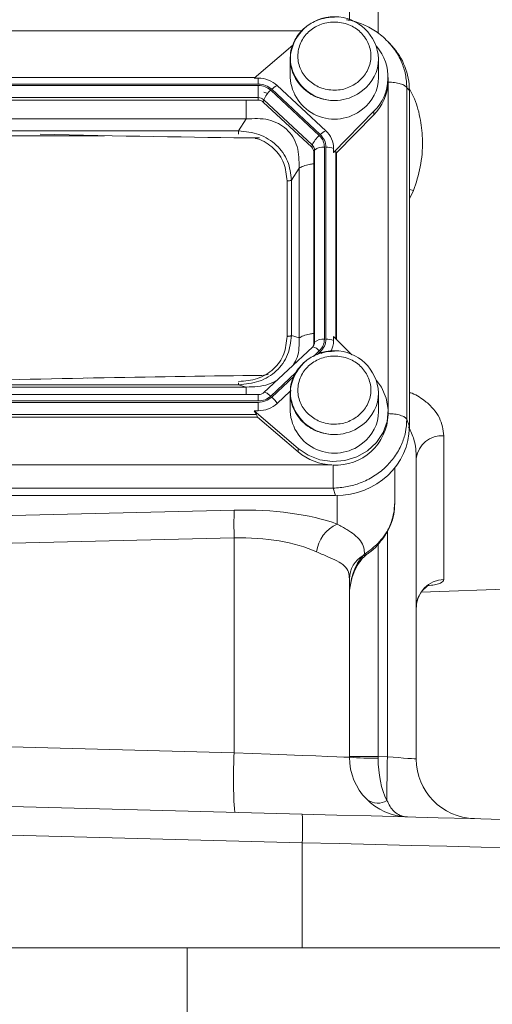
# Model space of a CAD drawing. Header units: inches. Extents: x 0.3 to 33.9, y 0.2 to 21.7.
# Tile 4 of 15: x 9.2 to 11.2, y 5.2 to 9.4. Entities that reach past the tile are written whole.
import ezdxf

# ---------------------------------------------------------------- set-up
doc = ezdxf.new("R2010")
doc.units = ezdxf.units.IN
doc.header["$MEASUREMENT"] = 0

msp = doc.modelspace()

# ---------------------------------------------------------------- linework, layer by layer
at = {"color": 8, "linetype": 'Continuous', "lineweight": 15}
for p, q in [((10.7289, 9.3144), (10.7289, 10.598)), ((10.4088, 9.3251), (7.3059, 9.3251)), ((10.7701, 7.7375), (10.7701, 9.1069)), ((9.5821, 8.8849), (8.1344, 8.8849)), ((10.5512, 8.0341), (10.5512, 8.8176)), ((10.8593, 8.6204), (10.8772, 8.6553)), ((10.4587, 7.9615), (10.4821, 7.9834)), ((10.4747, 7.9684), (10.4864, 7.9793)), ((10.2788, 7.7936), (10.383, 7.8909)), ((10.2831, 7.7895), (10.3754, 7.8757)), ((10.2265, 7.7734), (10.2265, 7.8003)), ((10.557, 7.377), (10.557, 7.2573)), ((10.7676, 7.2289), (10.7676, 6.2819)), ((10.7289, 6.2829), (10.7289, 7.173))]:
    msp.add_line(p, q, dxfattribs=at)
at = {"color": 7, "linetype": 'Continuous', "lineweight": 15}
for p, q in [((10.6083, 9.3701), (10.6083, 9.6186)), ((10.3709, 9.2653), (10.2087, 9.1265)), ((10.7735, 9.2741), (10.7685, 9.2798)), ((10.786, 9.2626), (10.7746, 9.2751)), ((10.3603, 9.2077), (10.3603, 9.1296)), ((10.7303, 9.1296), (10.7303, 9.2077)), ((10.2113, 9.1288), (7.5042, 9.1288)), ((10.2087, 9.1265), (10.2265, 9.1265)), ((10.2265, 9.1265), (10.2265, 9.1018)), ((10.7703, 9.1152), (10.7703, 9.1296)), ((10.2265, 9.1018), (7.4891, 9.1018)), ((10.2265, 9.0961), (7.4891, 9.0961)), ((10.2265, 9.0451), (10.2265, 9.0961)), ((10.5091, 8.906), (10.3059, 9.0958)), ((10.7702, 9.11), (10.7703, 9.1152)), ((10.8489, 7.6964), (10.8489, 9.0863)), ((10.8593, 9.0749), (10.8489, 9.0863)), ((10.2265, 9.0451), (7.4891, 9.0451)), ((10.2265, 9.0345), (10.2265, 9.0451)), ((10.2659, 9.0623), (10.2502, 9.0674)), ((10.4821, 8.8861), (10.2788, 9.0759)), ((10.4864, 8.8902), (10.2831, 9.08)), ((10.8593, 7.6656), (10.8593, 9.0749)), ((10.2265, 9.0345), (7.4891, 9.0345)), ((10.247, 9.0265), (10.2495, 9.0362)), ((10.4503, 8.8368), (10.247, 9.0265)), ((10.4528, 8.8464), (10.2495, 9.0362)), ((10.542, 8.8153), (10.7112, 8.9876)), ((10.5548, 8.814), (10.7112, 8.9733)), ((10.7112, 8.9876), (10.7112, 8.9733)), ((10.1764, 8.9555), (7.5392, 8.9555)), ((10.1443, 8.9057), (10.1764, 8.9555)), ((10.1443, 8.9057), (7.5712, 8.9057)), ((10.4503, 8.8368), (10.4528, 8.8464)), ((10.5037, 8.0322), (10.5037, 8.8373)), ((10.5098, 8.0322), (10.5098, 8.8373)), ((10.4588, 8.8176), (10.4624, 8.8249)), ((10.4588, 8.0125), (10.4588, 8.8176)), ((10.4624, 8.0197), (10.4624, 8.8249)), ((10.542, 8.8153), (10.542, 8.8319)), ((10.5548, 8.814), (10.5512, 8.8176)), ((10.5548, 8.0304), (10.5548, 8.814)), ((10.3652, 8.6995), (10.3972, 8.7493)), ((10.3972, 8.0378), (10.3972, 8.7493)), ((10.347, 8.044), (10.347, 8.6957)), ((10.3652, 8.0478), (10.3652, 8.6995)), ((10.3652, 8.0478), (10.3972, 8.0378)), ((10.4588, 8.0125), (10.4624, 8.0197)), ((10.542, 8.0434), (10.542, 8.0268)), ((10.6178, 7.9662), (10.542, 8.0434)), ((10.4534, 7.999), (10.2501, 7.8092)), ((10.4593, 8.0069), (10.4546, 7.9997)), ((10.4592, 8.0066), (10.4587, 8.0058)), ((10.2408, 7.8804), (10.2677, 7.8849)), ((9.5409, 7.8697), (9.5123, 7.8692)), ((7.5392, 7.8316), (10.1764, 7.8316)), ((7.5712, 7.8416), (10.1443, 7.8416)), ((10.1764, 7.8316), (10.1443, 7.8416)), ((10.3059, 7.7629), (10.3604, 7.8139)), ((10.3603, 7.8073), (10.3603, 7.7292)), ((10.3612, 7.8146), (10.3637, 7.8169)), ((10.7303, 7.7292), (10.7303, 7.8073)), ((10.2265, 7.8003), (7.4891, 7.8003)), ((7.4891, 7.7734), (10.2265, 7.7734)), ((7.4891, 7.7676), (10.2265, 7.7676)), ((10.2265, 7.7676), (10.2265, 7.7322)), ((10.2087, 7.7322), (10.3933, 7.5743)), ((10.2265, 7.7322), (10.2087, 7.7322)), ((10.7703, 7.7148), (10.7703, 7.7292)), ((7.493, 7.706), (10.2226, 7.706)), ((7.4969, 7.7166), (10.2187, 7.7166)), ((10.2187, 7.7166), (10.2226, 7.706)), ((10.3933, 7.56), (10.2226, 7.706)), ((10.8489, 7.6964), (10.8593, 7.6656)), ((11.0041, 7.0249), (11.0041, 7.6278)), ((10.3933, 7.5743), (10.3933, 7.56)), ((10.8883, 6.2724), (10.8883, 7.5339)), ((7.1792, 7.505), (10.5363, 7.505)), ((10.7983, 7.4836), (10.7983, 7.4923)), ((10.7983, 7.3433), (10.7983, 7.4836)), ((7.1759, 7.4077), (10.5397, 7.4077)), ((10.55, 7.3769), (10.5397, 7.4077)), ((7.1655, 7.3769), (10.55, 7.3769)), ((10.1257, 7.3156), (8.8583, 7.2852)), ((8.8583, 7.1686), (10.1257, 7.199)), ((10.1257, 7.199), (10.1257, 6.2987)), ((10.6716, 7.1311), (10.6663, 7.126)), ((10.6083, 6.2797), (10.6083, 7.0274)), ((10.9095, 6.972), (12.4069, 7.0243)), ((10.1257, 6.2987), (8.8583, 6.3319)), ((10.7289, 6.2829), (10.6083, 6.2829)), ((10.7676, 6.2819), (10.7289, 6.2829)), ((10.4106, 6.0414), (8.8583, 6.082)), ((8.8583, 5.9621), (10.4106, 5.9214)), ((10.4106, 5.9214), (10.4106, 5.4808)), ((10.4106, 5.4808), (8.8583, 5.4808)), ((9.9286, 4.5158), (9.9286, 5.4808)), ((11.2817, 5.4808), (10.4106, 5.4808))]:
    msp.add_line(p, q, dxfattribs=at)
at = {"color": 8, "linetype": 'Continuous', "lineweight": 15, "flags": 128}
for points in [[(10.8772, 8.6553), (10.8601, 8.6596), (10.8593, 8.6598)], [(10.4864, 7.9793), (10.4896, 7.9762), (10.4928, 7.973), (10.4928, 7.9729)], [(10.2501, 7.8092), (10.2509, 7.8097), (10.2531, 7.8101), (10.256, 7.8094), (10.2597, 7.8079), (10.2639, 7.8054), (10.2686, 7.8022), (10.2736, 7.7982), (10.2788, 7.7936)], [(10.7333, 7.1826), (10.7354, 7.1803), (10.7356, 7.1799)], [(10.6716, 7.1311), (10.6784, 7.1301), (10.6834, 7.1318)]]:
    msp.add_lwpolyline(points, dxfattribs=at)
at = {"color": 7, "linetype": 'Continuous', "lineweight": 15, "flags": 128}
for points in [[(10.4546, 7.9997), (10.4542, 7.9995), (10.4534, 7.999)], [(10.3933, 7.5743), (10.4361, 7.5455), (10.4849, 7.5268), (10.537, 7.5193), (10.5895, 7.5232), (10.6397, 7.5385), (10.6846, 7.5643), (10.7219, 7.5991), (10.7495, 7.641), (10.7659, 7.6879), (10.7701, 7.7369), (10.762, 7.7856), (10.742, 7.8311), (10.7216, 7.8597)], [(10.6083, 6.2797), (10.6024, 6.28), (10.5849, 6.2806), (10.5561, 6.2818), (10.5168, 6.2833), (10.4679, 6.2852), (10.4106, 6.2875), (10.3461, 6.29), (10.276, 6.2928), (10.202, 6.2957), (10.1257, 6.2987)], [(10.8883, 6.2724), (10.886, 6.2726), (10.8792, 6.2731), (10.8681, 6.274), (10.8532, 6.2751), (10.835, 6.2766), (10.8141, 6.2782), (10.7914, 6.28), (10.7676, 6.2819)], [(12.2414, 5.9934), (12.2358, 5.9936), (12.219, 5.994), (12.1912, 5.9947), (12.1524, 5.9958), (12.103, 5.997), (12.0432, 5.9986), (11.9733, 6.0004), (11.8939, 6.0025), (11.8053, 6.0048), (11.7081, 6.0074), (11.6028, 6.0101), (11.4902, 6.0131), (11.3708, 6.0162), (11.2455, 6.0195), (11.1148, 6.0229), (10.9797, 6.0265), (10.8409, 6.0301), (10.6992, 6.0338), (10.5555, 6.0376), (10.4106, 6.0414)], [(10.4106, 5.9214), (10.5647, 5.9176), (10.7176, 5.9138), (10.8683, 5.9101), (11.016, 5.9065), (11.1598, 5.903), (11.2988, 5.8995), (11.4321, 5.8963), (11.5591, 5.8931), (11.6789, 5.8902), (11.7909, 5.8874), (11.8943, 5.8849), (11.9885, 5.8826), (12.0731, 5.8805), (12.1474, 5.8787), (12.211, 5.8771), (12.2636, 5.8758), (12.3048, 5.8748), (12.3345, 5.874), (12.3523, 5.8736), (12.3583, 5.8735)]]:
    msp.add_lwpolyline(points, dxfattribs=at)
at = {"color": 7, "linetype": 'Continuous', "lineweight": 15}
for centre, radius, start, end in [((10.5453, 9.1989), 0.1852, 2.7145, 177.2855), ((10.5695, 9.1295), 0.2005, 314.9712, 40.6627), ((10.2271, 9.0102), 0.1163, 47.41, 90.3068), ((10.5457, 9.1404), 0.1858, 183.3602, 309.0467), ((10.5622, 9.1308), 0.1681, 306.7639, 359.5608), ((10.3359, 9.0285), 0.0737, 114.0485, 135.7259), ((10.5672, 9.1166), 0.2031, 315.1299, 357.2497), ((10.2267, 9.0113), 0.0338, 47.4107, 90.3063), ((10.3494, 8.9933), 0.1086, 130.5234, 156.7764), ((10.2267, 9.0044), 0.0301, 47.4102, 90.3066), ((10.5527, 8.8035), 0.1086, 130.5235, 156.7764), ((10.5392, 8.8387), 0.0737, 114.0488, 135.7256), ((10.4406, 8.8313), 0.1014, 0.3768, 47.4753), ((10.4326, 8.8174), 0.0262, 0.3771, 47.475), ((10.4329, 8.8247), 0.0294, 0.3771, 47.4751), ((10.4967, 8.7858), 0.052, 82.2094, 131.2633), ((10.512, 8.751), 0.0863, 69.6238, 91.4048), ((10.4333, 8.0125), 0.0255, 338.365, 359.9563), ((10.4967, 7.9806), 0.052, 82.2101, 131.2626), ((10.512, 7.9459), 0.0863, 69.6236, 91.4044), ((10.4427, 8.027), 0.0993, 331.5533, 359.8975), ((10.5453, 7.7985), 0.1852, 2.7145, 177.2855), ((10.2271, 7.8486), 0.1163, 269.6931, 312.5897), ((10.1807, 7.6789), 0.1508, 33.8556, 47.1911), ((10.5457, 7.7401), 0.1858, 183.3602, 309.0467), ((10.5622, 7.7305), 0.1681, 306.7639, 359.5608), ((10.5522, 7.7227), 0.2182, 266.7038, 357.9341), ((10.9957, 7.5197), 0.1084, 85.5614, 172.5016), ((10.544, 7.7383), 0.2335, 229.8033, 268.1238), ((11.8557, 7.2573), 1.731, 178.0695, 181.9305), ((10.6194, 7.1209), 0.15, 114.5912, 172.4368), ((10.7234, 7.026), 0.1152, 119.7199, 179.2746), ((11.0072, 6.906), 0.1189, 91.5049, 179.541), ((11.9193, 6.1894), 1.7969, 176.5122, 184.4876), ((10.8583, 6.2797), 0.25, 180, 268.5), ((10.6994, 7.4567), 1.1805, 265.5721, 271.428), ((15.9721, 6.1334), 5.2066, 178.3662, 180.3831), ((11.1383, 6.2724), 0.25, 180, 268.5), ((10.7263, 6.1608), 0.0736, 234.6842, 302.316), ((9.264, 5.9814), 1.1482, 357.0056, 2.9944)]:
    msp.add_arc(centre, radius, start, end, dxfattribs=at)
at = {"color": 8, "linetype": 'Continuous', "lineweight": 15}
for centre, radius, start, end in [((10.5457, 9.2186), 0.1858, 183.3602, 309.0467), ((10.5622, 9.209), 0.1681, 306.7639, 359.5608), ((10.4336, 8.0198), 0.0288, 332.7517, 359.9036), ((10.4493, 7.9594), 0.0406, 36.182, 82.5127), ((10.5457, 7.8182), 0.1858, 183.3602, 309.0466), ((10.5622, 7.8086), 0.1681, 306.764, 359.5608), ((10.6705, 7.138), 0.0128, 250.8372, 306.5104)]:
    msp.add_arc(centre, radius, start, end, dxfattribs=at)
at = {"color": 7, "linetype": 'Continuous', "lineweight": 15}
for centre, major_axis, ratio, start_param, end_param in [((10.5404, 9.0659), (0.313, 0.0656), 0.927683, 6.091166, 6.782759), ((8.2835, 9.0317), (3.4384, -0.1121), 0.032567, 5.01757, 5.315642), ((10.5098, 8.7728), (0.0413, 0.0448), 0.170211, 6.275096, 6.798785), ((8.2835, 7.7245), (3.4384, 0.1121), 0.032567, 0.964148, 1.401772), ((10.1736, 7.7526), (0.0452, -0.0412), 0.184584, 0.341071, 0.86476), ((10.5404, 7.6746), (0.313, -0.0656), 0.927683, 4.934566, 6.475204), ((10.1039, 7.0751), (0.6249, 0.0274), 0.383235, 0.743044, 1.519084), ((10.1083, 6.9584), (0.4998, 0.0303), 0.478472, 0.730819, 1.506859), ((10.7333, 6.9533), (0, 0.2045), 0.611254, 0.565139, 1.570796), ((10.8583, 6.2797), (0.0065, 0.2499), 0.517444, 1.596976, 2.39489), ((10.7333, 6.283), (0.0033, 0.25), 0.017441, 1.571481, 1.596748)]:
    msp.add_ellipse(centre, major_axis=major_axis, ratio=ratio, start_param=start_param, end_param=end_param, dxfattribs=at)
for points, knots in [([(10.5453, 9.3825), (10.5301, 9.3816), (10.5089, 9.3802), (10.4789, 9.3714), (10.4545, 9.361), (10.4278, 9.344), (10.4034, 9.3215), (10.3824, 9.2933), (10.3679, 9.2601), (10.3606, 9.2346), (10.3611, 9.2209), (10.3611, 9.2198)], [0, 0, 0, 0, 0.16423, 0.230085, 0.339508, 0.453679, 0.576932, 0.707018, 0.843627, 0.987088, 1, 1, 1, 1]), ([(10.7749, 9.2748), (10.7588, 9.2904), (10.7268, 9.3215), (10.6673, 9.3523), (10.6227, 9.3686), (10.5985, 9.3707), (10.5962, 9.3709)], [0, 0, 0, 0, 0.3268975, 0.650242, 0.9669446, 1, 1, 1, 1]), ([(10.6425, 9.1088), (10.6263, 9.0989), (10.6014, 9.0836), (10.5618, 9.0762), (10.5303, 9.0759), (10.4994, 9.0818), (10.4625, 9.0966), (10.4242, 9.1262), (10.4005, 9.167), (10.3921, 9.2037), (10.3919, 9.2331), (10.3982, 9.2619), (10.414, 9.2964), (10.4457, 9.3321), (10.4894, 9.3543), (10.5287, 9.3621), (10.5602, 9.3623), (10.5911, 9.3565), (10.628, 9.3417), (10.6663, 9.3121), (10.6901, 9.2713), (10.6984, 9.2346), (10.6987, 9.2052), (10.6923, 9.1764), (10.6769, 9.1415), (10.656, 9.1217), (10.6425, 9.1088)], [0, 0, 0, 0, 0.059864, 0.09209, 0.125, 0.15791, 0.190136, 0.25, 0.309864, 0.34209, 0.375, 0.40791, 0.440136, 0.5, 0.559864, 0.59209, 0.625, 0.65791, 0.690136, 0.75, 0.809864, 0.84209, 0.875, 0.90791, 0.940136, 1, 1, 1, 1]), ([(10.3611, 9.2198), (10.3608, 9.2075), (10.3603, 9.181), (10.3718, 9.1428), (10.3916, 9.1079), (10.4173, 9.0797), (10.4458, 9.0591), (10.4734, 9.0458), (10.5006, 9.0373), (10.5244, 9.0334), (10.5399, 9.033), (10.5453, 9.0328)], [0, 0, 0, 0, 0.12693, 0.275012, 0.40804, 0.538621, 0.662275, 0.761782, 0.845004, 0.946698, 1, 1, 1, 1]), ([(10.2265, 9.1018), (10.2371, 9.1008), (10.2583, 9.0988), (10.2748, 9.0862), (10.2831, 9.08)], [0, 0, 0, 0, 0.499999, 1, 1, 1, 1]), ([(10.2265, 9.0961), (10.2363, 9.0952), (10.2559, 9.0933), (10.2711, 9.0817), (10.2788, 9.0759)], [0, 0, 0, 0, 0.4999995, 1, 1, 1, 1]), ([(10.8489, 9.0863), (10.8463, 9.0895), (10.8412, 9.096), (10.8225, 9.1037), (10.7981, 9.1089), (10.7795, 9.1096), (10.7702, 9.11)], [0, 0, 0, 0, 0.250002, 0.500002, 0.75, 1, 1, 1, 1]), ([(10.3972, 8.7493), (10.3973, 8.7802), (10.3974, 8.826), (10.3729, 8.8803), (10.3461, 8.9136), (10.3109, 8.9382), (10.2544, 8.9595), (10.2078, 8.9571), (10.1764, 8.9555)], [0, 0, 0, 0, 0.257397, 0.381602, 0.5, 0.618394, 0.742603, 1, 1, 1, 1]), ([(10.3652, 8.6995), (10.3621, 8.7263), (10.3574, 8.7667), (10.3303, 8.8149), (10.303, 8.8466), (10.269, 8.8722), (10.2171, 8.8978), (10.1733, 8.9025), (10.1443, 8.9057)], [0, 0, 0, 0, 0.248978, 0.37606, 0.5, 0.623945, 0.751023, 1, 1, 1, 1]), ([(10.4821, 8.8861), (10.4883, 8.879), (10.5007, 8.8647), (10.5027, 8.8465), (10.5037, 8.8373)], [0, 0, 0, 0, 0.5000012, 1, 1, 1, 1]), ([(10.4864, 8.8902), (10.4931, 8.8825), (10.5066, 8.867), (10.5087, 8.8472), (10.5098, 8.8373)], [0, 0, 0, 0, 0.500002, 1, 1, 1, 1]), ([(10.347, 8.6957), (10.3488, 8.6958), (10.3525, 8.6959), (10.3576, 8.6967), (10.362, 8.6979), (10.3641, 8.699), (10.3652, 8.6995)], [0, 0, 0, 0, 0.249999, 0.499999, 0.749994, 1, 1, 1, 1]), ([(10.1443, 7.8416), (10.1733, 7.8442), (10.2171, 7.8482), (10.269, 7.8732), (10.303, 7.8986), (10.3303, 7.9305), (10.3574, 7.9792), (10.3621, 8.0205), (10.3652, 8.0478)], [0, 0, 0, 0, 0.248977, 0.376059, 0.5, 0.623945, 0.751023, 1, 1, 1, 1]), ([(10.1443, 7.8548), (10.1713, 7.8571), (10.2118, 7.8605), (10.26, 7.8833), (10.2914, 7.9067), (10.3165, 7.936), (10.3409, 7.981), (10.3446, 8.0189), (10.347, 8.044)], [0, 0, 0, 0, 0.250062, 0.376147, 0.5, 0.62379, 0.749939, 1, 1, 1, 1]), ([(10.347, 8.044), (10.3488, 8.0441), (10.3525, 8.0442), (10.3576, 8.045), (10.362, 8.0461), (10.3641, 8.0472), (10.3652, 8.0478)], [0, 0, 0, 0, 0.249999, 0.499998, 0.750005, 1, 1, 1, 1]), ([(10.3747, 7.9256), (10.38, 7.9354), (10.3989, 7.971), (10.3979, 8.0097), (10.3972, 8.0378)], [0, 0, 0, 0, 0.276861, 1, 1, 1, 1]), ([(10.5037, 8.0322), (10.5027, 8.023), (10.5007, 8.0047), (10.4883, 7.9905), (10.4821, 7.9834)], [0, 0, 0, 0, 0.500001, 1, 1, 1, 1]), ([(10.5098, 8.0322), (10.5087, 8.0223), (10.5066, 8.0025), (10.4931, 7.987), (10.4864, 7.9793)], [0, 0, 0, 0, 0.500001, 1, 1, 1, 1]), ([(10.5453, 7.9821), (10.5301, 7.9812), (10.5089, 7.9798), (10.4789, 7.971), (10.4545, 7.9606), (10.4278, 7.9436), (10.4034, 7.9211), (10.3824, 7.893), (10.3679, 7.8597), (10.3606, 7.8343), (10.3611, 7.8205), (10.3611, 7.8194)], [0, 0, 0, 0, 0.16423, 0.230085, 0.339508, 0.453679, 0.576932, 0.707018, 0.843627, 0.987088, 1, 1, 1, 1]), ([(10.6425, 7.7085), (10.6263, 7.6985), (10.6014, 7.6832), (10.5618, 7.6759), (10.5303, 7.6756), (10.4994, 7.6815), (10.4625, 7.6962), (10.4242, 7.7259), (10.4005, 7.7666), (10.3921, 7.8033), (10.3919, 7.8327), (10.3982, 7.8616), (10.414, 7.896), (10.4457, 7.9318), (10.4894, 7.954), (10.5287, 7.9618), (10.5602, 7.962), (10.5911, 7.9561), (10.628, 7.9414), (10.6663, 7.9117), (10.6901, 7.8709), (10.6984, 7.8343), (10.6987, 7.8048), (10.6923, 7.776), (10.6769, 7.7412), (10.656, 7.7213), (10.6425, 7.7085)], [0, 0, 0, 0, 0.059864, 0.09209, 0.125, 0.15791, 0.190136, 0.25, 0.309864, 0.34209, 0.375, 0.40791, 0.440136, 0.5, 0.559864, 0.59209, 0.625, 0.65791, 0.690136, 0.75, 0.809864, 0.84209, 0.875, 0.90791, 0.940136, 1, 1, 1, 1]), ([(10.1764, 7.8316), (10.2081, 7.8325), (10.252, 7.8338), (10.2911, 7.8525), (10.302, 7.8576)], [0, 0, 0, 0, 0.72314, 1, 1, 1, 1]), ([(10.25, 7.8093), (10.2499, 7.8091), (10.2484, 7.8073), (10.2442, 7.8047), (10.2378, 7.8018), (10.2318, 7.8005), (10.2278, 7.8004), (10.2265, 7.8003)], [0, 0, 0, 0, 0.032115, 0.319523, 0.567065, 0.852733, 1, 1, 1, 1]), ([(10.3611, 7.8194), (10.3608, 7.8072), (10.3603, 7.7807), (10.3718, 7.7425), (10.3916, 7.7075), (10.4173, 7.6793), (10.4458, 7.6587), (10.4734, 7.6455), (10.5006, 7.637), (10.5244, 7.633), (10.5399, 7.6326), (10.5453, 7.6325)], [0, 0, 0, 0, 0.1269304, 0.275012, 0.4080398, 0.5386208, 0.6622745, 0.7617817, 0.8450039, 0.9466976, 1, 1, 1, 1]), ([(10.2788, 7.7936), (10.2711, 7.7878), (10.2559, 7.7762), (10.2363, 7.7743), (10.2265, 7.7734)], [0, 0, 0, 0, 0.5, 1, 1, 1, 1]), ([(10.2831, 7.7895), (10.2748, 7.7833), (10.2583, 7.7707), (10.2371, 7.7687), (10.2265, 7.7676)], [0, 0, 0, 0, 0.5, 1, 1, 1, 1]), ([(10.7702, 7.7201), (10.7795, 7.7198), (10.7981, 7.7191), (10.8225, 7.7138), (10.8412, 7.7061), (10.8463, 7.6996), (10.8489, 7.6964)], [0, 0, 0, 0, 0.2500005, 0.5000001, 0.7500002, 1, 1, 1, 1]), ([(10.5397, 7.4077), (10.5595, 7.4092), (10.5985, 7.412), (10.6462, 7.4262), (10.6827, 7.4421), (10.7188, 7.4622), (10.7594, 7.4933), (10.7993, 7.5387), (10.8275, 7.589), (10.8452, 7.6424), (10.8476, 7.6781), (10.8489, 7.6964)], [0, 0, 0, 0, 0.123096, 0.24092, 0.306486, 0.371549, 0.500085, 0.628624, 0.75908, 0.876905, 1, 1, 1, 1]), ([(10.5397, 7.4077), (10.5397, 7.4133), (10.5397, 7.4245), (10.5397, 7.4497), (10.5397, 7.4778), (10.5397, 7.4958), (10.5397, 7.5049)], [0, 0, 0, 0, 0.250001, 0.5, 0.749999, 1, 1, 1, 1]), ([(10.7347, 7.1807), (10.742, 7.189), (10.7609, 7.2107), (10.7809, 7.2507), (10.7957, 7.2969), (10.7971, 7.3276), (10.7978, 7.3427)], [0, 0, 0, 0, 0.184667, 0.480724, 0.743517, 1, 1, 1, 1]), ([(10.6716, 7.1311), (10.6709, 7.1401), (10.6692, 7.1609), (10.656, 7.1881), (10.6317, 7.2122), (10.5989, 7.2337), (10.571, 7.2494), (10.557, 7.2573)], [0, 0, 0, 0, 0.171643, 0.396296, 0.624261, 0.810867, 1, 1, 1, 1]), ([(10.7333, 7.1826), (10.7322, 7.1814), (10.7142, 7.1618), (10.6922, 7.146), (10.6716, 7.1311)], [0, 0, 0, 0, 0.061953, 1, 1, 1, 1]), ([(10.4707, 7.1406), (10.4868, 7.1336), (10.5193, 7.1195), (10.559, 7.1027), (10.5891, 7.0831), (10.6057, 7.0587), (10.6075, 7.037), (10.6083, 7.0274)], [0, 0, 0, 0, 0.191641, 0.387773, 0.602568, 0.823877, 1, 1, 1, 1]), ([(10.6832, 7.1321), (10.6875, 7.1352), (10.7054, 7.1483), (10.7238, 7.1643), (10.7347, 7.1791), (10.7354, 7.1802)], [0, 0, 0, 0, 0.225748, 0.944364, 1, 1, 1, 1]), ([(10.6083, 6.9533), (10.6085, 6.9612), (10.6091, 6.9866), (10.6166, 7.0278), (10.6338, 7.0725), (10.6546, 7.1059), (10.6716, 7.1217), (10.6781, 7.1277)], [0, 0, 0, 0, 0.123773, 0.397145, 0.648187, 0.865426, 1, 1, 1, 1]), ([(10.676, 7.126), (10.6779, 7.1276), (10.6801, 7.1297), (10.6828, 7.1313), (10.6833, 7.1316)], [0, 0, 0, 0, 0.806619, 1, 1, 1, 1]), ([(10.8893, 6.9095), (10.8891, 6.9127), (10.8882, 6.9266), (10.8955, 6.9494), (10.9089, 6.9733), (10.9246, 6.9896), (10.9376, 6.9986), (10.9444, 7.0018), (10.9443, 7.0017), (10.9443, 7.0017)], [0, 0, 0, 0, 0.062655, 0.276924, 0.463633, 0.629856, 0.779053, 0.911217, 1, 1, 1, 1]), ([(10.8883, 6.2724), (10.8884, 6.265), (10.8885, 6.2576), (10.8885, 6.2608), (10.8885, 6.2608)], [0, 0, 0, 0, 0.99997, 1, 1, 1, 1]), ([(10.7656, 6.0986), (10.774, 6.0817), (10.7829, 6.0635), (10.8029, 6.0453), (10.8159, 6.0372), (10.8319, 6.0322), (10.8406, 6.0307), (10.8455, 6.0302), (10.8482, 6.03), (10.8498, 6.0299), (10.8506, 6.0298), (10.8511, 6.0298), (10.8513, 6.0298), (10.8515, 6.0298), (10.8516, 6.0298), (10.8517, 6.0298)], [0, 0, 0, 0, 0.426251, 0.457293, 0.712383, 0.842295, 0.912355, 0.951016, 0.972553, 0.984601, 0.991356, 0.995145, 0.996107, 0.996742, 1, 1, 1, 1])]:
    msp.add_open_spline(points, degree=3, knots=knots, dxfattribs=at)
at = {"color": 8, "linetype": 'Continuous', "lineweight": 15}
for points, knots in [([(10.8489, 9.0863), (10.8476, 9.1051), (10.8452, 9.142), (10.8306, 9.1871), (10.8137, 9.2214), (10.7971, 9.249), (10.7818, 9.2653), (10.7735, 9.2741)], [0, 0, 0, 0, 0.274057, 0.536375, 0.68235, 0.827203, 1, 1, 1, 1]), ([(10.8772, 8.6553), (10.8878, 8.6883), (10.9093, 8.7552), (10.917, 8.8558), (10.9077, 8.9519), (10.8883, 9.0273), (10.8666, 9.07), (10.859, 9.0848)], [0, 0, 0, 0, 0.2385714, 0.484572, 0.6847309, 0.8905745, 1, 1, 1, 1]), ([(10.1764, 8.9555), (10.1764, 8.9641), (10.1764, 8.9814), (10.1764, 9.0091), (10.1764, 9.027), (10.1764, 9.0345)], [0, 0, 0, 0, 0.368963, 0.737928, 1, 1, 1, 1]), ([(10.1443, 8.8913), (10.1443, 8.8928), (10.1443, 8.8961), (10.1443, 8.9011), (10.1443, 8.9042), (10.1443, 8.9057)], [0, 0, 0, 0, 0.289888, 0.644936, 1, 1, 1, 1]), ([(10.347, 8.6957), (10.3446, 8.7209), (10.3409, 8.7587), (10.3165, 8.8037), (10.2915, 8.8332), (10.2598, 8.8559), (10.2334, 8.871), (10.2166, 8.8733), (10.2133, 8.8737)], [0, 0, 0, 0, 0.319941, 0.481261, 0.639724, 0.798107, 0.959508, 1, 1, 1, 1]), ([(10.3972, 8.7493), (10.4031, 8.7524), (10.415, 8.7586), (10.437, 8.7648), (10.4528, 8.7669), (10.4588, 8.7677)], [0, 0, 0, 0, 0.383143, 0.766285, 1, 1, 1, 1]), ([(10.3972, 8.0378), (10.4031, 8.0408), (10.415, 8.047), (10.437, 8.0532), (10.4528, 8.0553), (10.4588, 8.0561)], [0, 0, 0, 0, 0.383142, 0.766285, 1, 1, 1, 1]), ([(10.1443, 7.8416), (10.1443, 7.842), (10.1443, 7.8429), (10.1443, 7.8456), (10.1443, 7.8481), (10.1443, 7.8493)], [0, 0, 0, 0, 0.355062, 0.710113, 1, 1, 1, 1]), ([(10.1764, 7.8003), (10.1764, 7.8024), (10.1764, 7.8122), (10.1764, 7.8241), (10.1764, 7.8291), (10.1764, 7.8316)], [0, 0, 0, 0, 0.1169133, 0.5584565, 1, 1, 1, 1]), ([(11.0041, 7.6278), (11.0005, 7.6529), (10.9951, 7.6911), (10.9617, 7.7397), (10.9373, 7.7638), (10.9054, 7.7876), (10.8848, 7.8026), (10.8602, 7.8085), (10.8593, 7.8087)], [0, 0, 0, 0, 0.362179, 0.550651, 0.738841, 0.760501, 0.990963, 1, 1, 1, 1]), ([(10.8558, 7.6647), (10.8645, 7.6471), (10.8852, 7.605), (10.8872, 7.5601), (10.8883, 7.5339)], [0, 0, 0, 0, 0.417661, 1, 1, 1, 1]), ([(10.7983, 7.3433), (10.7957, 7.3179), (10.7905, 7.2673), (10.7603, 7.214), (10.7381, 7.1883), (10.7333, 7.1826)], [0, 0, 0, 0, 0.440118, 0.8775, 1, 1, 1, 1]), ([(10.9447, 6.9995), (10.9539, 7.001), (10.9815, 7.0057), (11.0004, 7.0148), (11.0031, 7.0222), (11.0041, 7.0249)], [0, 0, 0, 0, 0.241445, 0.724719, 1, 1, 1, 1])]:
    msp.add_open_spline(points, degree=3, knots=knots, dxfattribs=at)

doc.saveas('drawing.dxf')
